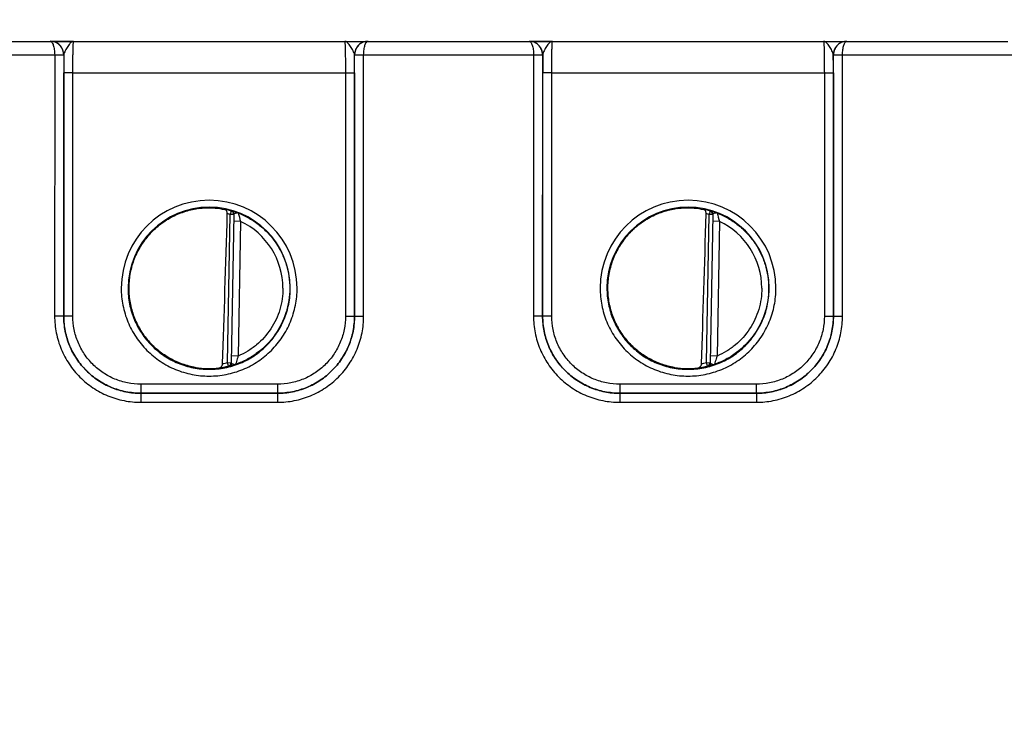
# Model space of a CAD drawing. Header units: inches. Extents: x 0 to 34, y 0 to 22.
# Tile 93 of 137: x 21.2 to 23.4, y 10 to 11.6. Entities that reach past the tile are written whole.
import ezdxf

# ---------------------------------------------------------------- set-up
doc = ezdxf.new("R2010")
doc.units = ezdxf.units.IN
doc.header["$LTSCALE"] = 1.87
doc.header["$MEASUREMENT"] = 0
doc.layers.get('0').update_dxf_attribs({"linetype": 'CONTINUOUS'})
doc.layers.add('DIMENSIONS', color=7, linetype='CONTINUOUS')
doc.styles.get("Standard").update_dxf_attribs({"font": 'txt', "width": 0.8})
doc.dimstyles.new('DIMSTYLE_1', dxfattribs={"dimtxt": 0.125, "dimasz": 0.18, "dimexe": 0.125, "dimexo": 0.0625, "dimgap": 0.0625, "dimtad": 0, "dimtih": 1, "dimtoh": 1, "dimzin": 4, "dimdsep": 46, "dimtxsty": 'STANDARD', "dimblk": '_FILLED', "dimblk1": '_FILLED', "dimblk2": '_FILLED', "dimcen": 0.09, "dimadec": 0, "dimazin": 0, "dimtp": 0.001, "dimtm": 0.001, "dimtfac": 1, "dimtofl": 0, "dimtmove": 0, "dimatfit": 3, "dimldrblk": '_FILLED', "dimfxl": 1, "dimtolj": 1, "dimtzin": 4, "dimarcsym": 0})

# ---------------------------------------------------------------- blocks, each defined once
blk = doc.blocks.new('_FILLED')
at = {"color": 0, "linetype": 'BYBLOCK'}
blk.add_solid([(0, 0), (-1, 0.174), (-1, -0.174)], dxfattribs=at)
blk = doc.blocks.new('*D24')
at = {"layer": 'DIMENSIONS', "color": 2, "linetype": 'CONTINUOUS'}
for p, q in [((14.9047, 13.2296), (26.1008, 13.2296)), ((25.9758, 13.2296), (25.9758, 10.9679)), ((25.9758, 8.4562), (25.9758, 10.7179)), ((24.4064, 8.4562), (26.1008, 8.4562))]:
    blk.add_line(p, q, dxfattribs=at)
at = {"layer": 'DIMENSIONS', "color": 2, "linetype": 'CONTINUOUS', "xscale": 0.18, "yscale": 0.18, "zscale": 0.18}
for p, rotation in [((25.9758, 13.2296), 90), ((25.9758, 8.4562), 270)]:
    blk.add_blockref('_FILLED', p, dxfattribs=dict(at, rotation=rotation))
at = {"layer": 'DIMENSIONS', "color": 2, "linetype": 'CONTINUOUS', "insert": (25.9758, 10.9054), "char_height": 0.125, "width": 1.225, "attachment_point": 2, "line_spacing_factor": 0.9}
blk.add_mtext('4.77{\\Ftxt.shx;\\W1.000000;\\H0.125000; }[121.2]', dxfattribs=at)

msp = doc.modelspace()

# ---------------------------------------------------------------- linework, layer by layer
at = {"color": 7, "linetype": 'CONTINUOUS'}
for p, q in [((20.908, 11.5181), (21.2626, 11.5181)), ((21.2627, 11.5181), (21.9629, 11.5181)), ((21.2644, 11.5181), (21.2628, 11.5181)), ((21.3121, 11.5181), (21.2644, 11.5181)), ((21.3142, 11.5181), (21.3121, 11.5181)), ((21.9619, 11.5181), (21.9609, 11.5181)), ((21.962, 11.5181), (21.9619, 11.5181)), ((21.963, 11.5181), (22.3176, 11.5181)), ((22.3177, 11.5181), (23.0179, 11.5181)), ((22.3194, 11.5181), (22.3178, 11.5181)), ((22.3671, 11.5181), (22.3194, 11.5181)), ((22.3692, 11.5181), (22.3671, 11.5181)), ((23.0169, 11.5181), (23.0159, 11.5181)), ((23.017, 11.5181), (23.0169, 11.5181)), ((23.018, 11.5181), (23.3726, 11.5181)), ((20.8982, 11.4883), (21.2725, 11.4883)), ((21.2725, 11.4883), (21.2724, 10.9128)), ((21.2725, 11.4883), (21.2925, 11.4883)), ((21.2725, 11.4882), (21.2914, 11.4882)), ((21.2914, 11.4882), (21.2925, 11.4881)), ((21.2925, 11.4881), (21.2924, 10.9127)), ((21.2927, 11.4881), (21.2925, 11.4881)), ((21.293, 11.49), (21.2927, 11.4881)), ((21.9329, 11.4881), (21.9327, 11.49)), ((21.9332, 11.4881), (21.9329, 11.4881)), ((21.9332, 11.4883), (21.9532, 11.4883)), ((21.9332, 11.4881), (21.9343, 11.4882)), ((21.9332, 10.9127), (21.9332, 11.4881)), ((21.9343, 11.4882), (21.9532, 11.4882)), ((21.9532, 11.4883), (22.3275, 11.4883)), ((21.9532, 10.9128), (21.9532, 11.4883)), ((22.3275, 11.4883), (22.3274, 10.9128)), ((22.3275, 11.4883), (22.3475, 11.4883)), ((22.3275, 11.4882), (22.3464, 11.4882)), ((22.3464, 11.4882), (22.3475, 11.4881)), ((22.3475, 11.4881), (22.3474, 10.9127)), ((22.3477, 11.4881), (22.3475, 11.4881)), ((22.348, 11.49), (22.3477, 11.4881)), ((22.9879, 11.4881), (22.9877, 11.49)), ((22.9882, 11.4881), (22.9879, 11.4881)), ((22.9882, 11.4883), (23.0082, 11.4883)), ((22.9882, 11.4881), (22.9893, 11.4882)), ((22.9882, 10.9127), (22.9882, 11.4881)), ((22.9893, 11.4882), (23.0082, 11.4882)), ((23.0082, 11.4883), (23.3825, 11.4883)), ((23.0082, 10.9128), (23.0082, 11.4883)), ((21.2925, 10.9128), (21.2926, 11.4489)), ((21.3126, 11.4488), (21.2926, 11.4489)), ((21.3125, 10.9126), (21.3126, 11.4488)), ((21.3126, 11.4488), (21.9131, 11.4488)), ((21.9131, 11.4488), (21.9331, 11.4489)), ((21.9131, 11.4488), (21.9131, 10.9126)), ((21.9331, 11.4489), (21.9331, 10.9128)), ((22.3475, 10.9128), (22.3476, 11.4489)), ((22.3676, 11.4488), (22.3476, 11.4489)), ((22.3675, 10.9126), (22.3676, 11.4488)), ((22.3676, 11.4488), (22.9681, 11.4488)), ((22.9681, 11.4488), (22.9881, 11.4489)), ((22.9681, 11.4488), (22.9681, 10.9126)), ((22.9881, 11.4489), (22.9881, 10.9128)), ((21.6536, 10.8103), (21.6593, 11.1366)), ((21.6615, 11.1441), (21.6593, 11.1366)), ((21.6672, 11.1364), (21.6593, 11.1366)), ((21.6615, 11.1445), (21.6615, 11.1441)), ((21.6672, 11.1368), (21.6615, 10.8098)), ((22.7086, 10.8103), (22.7143, 11.1366)), ((22.7165, 11.1441), (22.7143, 11.1366)), ((22.7222, 11.1364), (22.7143, 11.1366)), ((22.7165, 11.1445), (22.7165, 11.1441)), ((22.7222, 11.1368), (22.7165, 10.8098)), ((21.6819, 11.1214), (21.6669, 11.1216)), ((21.6819, 11.1214), (21.6767, 10.8247)), ((22.7369, 11.1214), (22.7219, 11.1216)), ((22.7369, 11.1214), (22.7317, 10.8247)), ((21.2924, 10.9127), (21.2724, 10.9128)), ((21.2925, 10.9128), (21.2924, 10.9127)), ((21.3125, 10.9126), (21.2925, 10.9128)), ((21.9131, 10.9126), (21.9331, 10.9128)), ((21.9331, 10.9128), (21.9332, 10.9127)), ((21.9332, 10.9127), (21.9532, 10.9128)), ((22.3474, 10.9127), (22.3274, 10.9128)), ((22.3475, 10.9128), (22.3474, 10.9127)), ((22.3675, 10.9126), (22.3475, 10.9128)), ((22.9681, 10.9126), (22.9881, 10.9128)), ((22.9881, 10.9128), (22.9882, 10.9127)), ((22.9882, 10.9127), (23.0082, 10.9128)), ((21.6767, 10.8247), (21.6617, 10.8249)), ((22.7317, 10.8247), (22.7167, 10.8249)), ((21.6536, 10.8103), (21.6615, 10.8101)), ((21.6555, 10.8026), (21.6536, 10.8103)), ((21.6555, 10.8023), (21.658, 10.8027)), ((21.6555, 10.8026), (21.6555, 10.8023)), ((21.6615, 10.8098), (21.6618, 10.8089)), ((21.6618, 10.8089), (21.663, 10.808)), ((22.7086, 10.8103), (22.7165, 10.8101)), ((22.7105, 10.8026), (22.7086, 10.8103)), ((22.7105, 10.8023), (22.713, 10.8027)), ((22.7105, 10.8026), (22.7105, 10.8023)), ((22.7165, 10.8098), (22.7168, 10.8089)), ((22.7168, 10.8089), (22.718, 10.808)), ((21.7632, 10.7626), (21.4625, 10.7626)), ((21.4625, 10.7626), (21.4625, 10.7428)), ((21.7632, 10.7626), (21.7632, 10.7428)), ((22.8182, 10.7626), (22.5175, 10.7626)), ((22.5175, 10.7626), (22.5175, 10.7428)), ((22.8182, 10.7626), (22.8182, 10.7428)), ((21.4625, 10.7428), (21.4624, 10.7427)), ((21.4624, 10.7427), (21.7633, 10.7427)), ((21.4624, 10.7427), (21.4624, 10.7228)), ((21.7632, 10.7428), (21.4625, 10.7428)), ((21.7632, 10.7428), (21.7633, 10.7427)), ((21.7633, 10.7427), (21.7633, 10.7228)), ((22.5175, 10.7428), (22.5174, 10.7427)), ((22.5174, 10.7427), (22.8183, 10.7427)), ((22.5174, 10.7427), (22.5174, 10.7228)), ((22.8182, 10.7428), (22.5175, 10.7428)), ((22.8182, 10.7428), (22.8183, 10.7427)), ((22.8183, 10.7427), (22.8183, 10.7228)), ((21.4624, 10.7228), (21.7633, 10.7228)), ((22.5174, 10.7228), (22.8183, 10.7228))]:
    msp.add_line(p, q, dxfattribs=at)
for centre, radius, start, end in [((21.2626, 11.5149), 0.00327, 87.8599, 89.9826), ((21.2628, 11.4882), 0.03, 86.0277, 89.9977), ((21.2627, 11.4881), 0.03, 82.5038, 86.0291), ((21.2627, 11.4882), 0.03, 0.2853, 82.4956), ((21.9629, 11.4882), 0.03, 97.5223, 179.7147), ((21.9629, 11.4881), 0.03, 94.3237, 97.5143), ((21.9629, 11.4881), 0.03, 90.0026, 94.3251), ((21.963, 11.5149), 0.00327, 90.0179, 92.1395), ((22.3176, 11.5149), 0.00327, 87.8599, 89.9826), ((22.3178, 11.4882), 0.03, 86.0277, 89.9977), ((22.3177, 11.4881), 0.03, 82.5038, 86.0291), ((22.3177, 11.4882), 0.03, 0.2853, 82.4956), ((23.0179, 11.4882), 0.03, 97.5223, 179.7147), ((23.0179, 11.4881), 0.03, 94.3237, 97.5143), ((23.0179, 11.4881), 0.03, 90.0026, 94.3251), ((23.018, 11.5149), 0.00327, 90.0179, 92.1395), ((21.2624, 11.4881), 0.03, 359.9986, 0.2485), ((26.0858, 11.4485), 4.7932, 179.5265, 179.9953), ((21.2628, 11.4881), 0.0299, 0, 0.29), ((21.9628, 11.4881), 0.0299, 179.71, 180), ((17.3954, 11.4496), 4.5376, 359.9915, 0.4867), ((21.9632, 11.4881), 0.03, 179.7515, 180.0014), ((22.3174, 11.4881), 0.03, 359.9986, 0.2485), ((27.1408, 11.4485), 4.7932, 179.5265, 179.9953), ((22.3178, 11.4881), 0.0299, 0, 0.29), ((23.0178, 11.4881), 0.0299, 179.71, 180), ((18.4504, 11.4496), 4.5376, 359.9915, 0.4867), ((23.0182, 11.4881), 0.03, 179.7515, 180.0014), ((21.6128, 10.9743), 0.1937, 360, 180), ((21.6128, 10.9741), 0.1787, 0.0007, 179.9993), ((21.613, 10.9733), 0.1781, 97.6098, 99.3988), ((22.6678, 10.9743), 0.1937, 360, 180), ((22.6678, 10.9741), 0.1787, 0.0007, 179.9993), ((22.668, 10.9733), 0.1781, 97.6098, 99.3988), ((21.6128, 10.9744), 0.1766, 74.0133, 78.9223), ((21.6128, 10.9741), 0.169, 74.0143, 76.3145), ((21.6593, 11.1369), 0.00787, 359.0028, 74.0573), ((21.6593, 11.1366), 0.00787, 1.6021, 74.0232), ((21.6593, 11.1366), 0.00784, 359.0019, 1.612), ((21.9635, 11.2056), 0.2939, 192.9473, 196.6544), ((22.6678, 10.9744), 0.1766, 74.0133, 78.9223), ((22.6678, 10.9741), 0.169, 74.0143, 76.3145), ((22.7143, 11.1369), 0.00787, 359.0028, 74.0573), ((22.7143, 11.1366), 0.00787, 1.6021, 74.0232), ((22.7143, 11.1366), 0.00784, 359.0019, 1.612), ((23.0185, 11.2056), 0.2939, 192.9473, 196.6544), ((21.6128, 10.9742), 0.1626, 359.9909, 64.8568), ((22.6678, 10.9742), 0.1626, 359.9909, 64.8568), ((21.6111, 10.9742), 0.1755, 180.0274, 181.9215), ((22.6661, 10.9742), 0.1755, 180.0274, 181.9215), ((21.6128, 10.974), 0.1767, 277.0182, 283.9844), ((21.6127, 10.9743), 0.169, 280.1153, 283.9841), ((21.6536, 10.8099), 0.00787, 283.9402, 358.9971), ((21.6536, 10.8103), 0.00787, 283.9738, 356.3969), ((21.6536, 10.8103), 0.00784, 356.3871, 358.9981), ((22.6678, 10.974), 0.1767, 277.0182, 283.9844), ((22.6677, 10.9743), 0.169, 280.1153, 283.9841), ((22.7086, 10.8099), 0.00787, 283.9402, 358.9971), ((22.7086, 10.8103), 0.00787, 283.9738, 356.3969), ((22.7086, 10.8103), 0.00784, 356.3871, 358.9981), ((21.6131, 10.9754), 0.1784, 259.0718, 260.3997), ((21.6115, 10.9654), 0.1683, 260.3451, 277.8085), ((22.6681, 10.9754), 0.1784, 259.0718, 260.3997), ((22.6665, 10.9654), 0.1683, 260.3451, 277.8085)]:
    msp.add_arc(centre, radius, start, end, dxfattribs=at)
for centre in [(21.6345, 13.7315), (22.6895, 13.7315)]:
    msp.add_ellipse(centre, major_axis=(0.078, 4.4688), ratio=0.01745, start_param=-2.283644, end_param=-2.189561, dxfattribs=at)
for points, knots in [([(21.2925, 11.4883), (21.2924, 11.4923), (21.2908, 11.5002), (21.284, 11.5102), (21.2741, 11.5167), (21.2664, 11.5181), (21.2626, 11.5181)], [0, 0, 0, 0, 0.256485, 0.508951, 0.756192, 1, 1, 1, 1]), ([(21.2627, 11.5181), (21.2634, 11.5181), (21.2648, 11.5176), (21.2666, 11.5157), (21.2682, 11.513), (21.2697, 11.5093), (21.2709, 11.5049), (21.2721, 11.4978), (21.2724, 11.4922), (21.2725, 11.4883)], [0, 0, 0, 0, 0.058927, 0.132934, 0.228657, 0.347601, 0.48839, 0.647641, 1, 1, 1, 1]), ([(21.3141, 11.5181), (21.3132, 11.5181), (21.3111, 11.5177), (21.3082, 11.5158), (21.3054, 11.5129), (21.3026, 11.5092), (21.2997, 11.5048), (21.297, 11.5), (21.2946, 11.4951), (21.2933, 11.4917), (21.293, 11.49)], [0, 0, 0, 0, 0.078588, 0.169207, 0.278209, 0.406365, 0.550534, 0.704449, 0.858575, 1, 1, 1, 1]), ([(21.3126, 11.4488), (21.3126, 11.4533), (21.3126, 11.4622), (21.3127, 11.475), (21.3128, 11.4852), (21.3129, 11.4927), (21.313, 11.4977), (21.3132, 11.5023), (21.3133, 11.5063), (21.3134, 11.5098), (21.3135, 11.5127), (21.3137, 11.5147), (21.3138, 11.516), (21.3138, 11.5168), (21.3139, 11.5173), (21.314, 11.5178), (21.314, 11.518), (21.3141, 11.5181), (21.3141, 11.5181)], [0, 0, 0, 0, 0.195368, 0.382973, 0.55569, 0.634386, 0.706958, 0.772718, 0.831042, 0.881376, 0.923246, 0.956259, 0.969347, 0.980118, 0.98855, 0.994633, 0.998383, 1, 1, 1, 1]), ([(21.9115, 11.5181), (21.9115, 11.5181), (21.9116, 11.518), (21.9117, 11.5178), (21.9117, 11.5173), (21.9118, 11.5168), (21.9119, 11.516), (21.912, 11.5147), (21.9121, 11.5127), (21.9122, 11.5098), (21.9124, 11.5063), (21.9125, 11.5023), (21.9126, 11.4977), (21.9127, 11.4927), (21.9128, 11.4852), (21.9129, 11.475), (21.913, 11.4622), (21.9131, 11.4533), (21.9131, 11.4488)], [0, 0, 0, 0, 0.00163, 0.005392, 0.011478, 0.019909, 0.030679, 0.043767, 0.07678, 0.118649, 0.168982, 0.227304, 0.293062, 0.365632, 0.444325, 0.617036, 0.804634, 1, 1, 1, 1]), ([(21.9327, 11.49), (21.9323, 11.4917), (21.9311, 11.4951), (21.9286, 11.5), (21.9259, 11.5048), (21.9231, 11.5092), (21.9202, 11.5129), (21.9174, 11.5158), (21.9145, 11.5177), (21.9125, 11.5181), (21.9115, 11.5181)], [0, 0, 0, 0, 0.141441, 0.295582, 0.449506, 0.593675, 0.721824, 0.830811, 0.921417, 1, 1, 1, 1]), ([(21.963, 11.5181), (21.9592, 11.5181), (21.9515, 11.5167), (21.9416, 11.5102), (21.9348, 11.5002), (21.9332, 11.4923), (21.9332, 11.4883)], [0, 0, 0, 0, 0.243807, 0.491046, 0.743515, 1, 1, 1, 1]), ([(21.9532, 11.4883), (21.9532, 11.4922), (21.9535, 11.4978), (21.9548, 11.5049), (21.956, 11.5093), (21.9574, 11.513), (21.959, 11.5157), (21.9608, 11.5176), (21.9622, 11.5181), (21.9629, 11.5181)], [0, 0, 0, 0, 0.35236, 0.511612, 0.652403, 0.771347, 0.867068, 0.941073, 1, 1, 1, 1]), ([(22.3475, 11.4883), (22.3474, 11.4923), (22.3458, 11.5002), (22.339, 11.5102), (22.3291, 11.5167), (22.3214, 11.5181), (22.3176, 11.5181)], [0, 0, 0, 0, 0.256485, 0.508951, 0.756192, 1, 1, 1, 1]), ([(22.3177, 11.5181), (22.3184, 11.5181), (22.3198, 11.5176), (22.3216, 11.5157), (22.3232, 11.513), (22.3247, 11.5093), (22.3259, 11.5049), (22.3271, 11.4978), (22.3274, 11.4922), (22.3275, 11.4883)], [0, 0, 0, 0, 0.058927, 0.132934, 0.228657, 0.347601, 0.48839, 0.647641, 1, 1, 1, 1]), ([(22.3691, 11.5181), (22.3682, 11.5181), (22.3661, 11.5177), (22.3632, 11.5158), (22.3604, 11.5129), (22.3576, 11.5092), (22.3547, 11.5048), (22.352, 11.5), (22.3496, 11.4951), (22.3483, 11.4917), (22.348, 11.49)], [0, 0, 0, 0, 0.078588, 0.169207, 0.278209, 0.406365, 0.550534, 0.704449, 0.858575, 1, 1, 1, 1]), ([(22.3676, 11.4488), (22.3676, 11.4533), (22.3676, 11.4622), (22.3677, 11.475), (22.3678, 11.4852), (22.3679, 11.4927), (22.368, 11.4977), (22.3682, 11.5023), (22.3683, 11.5063), (22.3684, 11.5098), (22.3685, 11.5127), (22.3687, 11.5147), (22.3688, 11.516), (22.3688, 11.5168), (22.3689, 11.5173), (22.369, 11.5178), (22.369, 11.518), (22.3691, 11.5181), (22.3691, 11.5181)], [0, 0, 0, 0, 0.195368, 0.382973, 0.55569, 0.634386, 0.706958, 0.772718, 0.831042, 0.881376, 0.923246, 0.956259, 0.969347, 0.980118, 0.98855, 0.994633, 0.998383, 1, 1, 1, 1]), ([(22.9877, 11.49), (22.9873, 11.4917), (22.9861, 11.4951), (22.9836, 11.5), (22.9809, 11.5048), (22.9781, 11.5092), (22.9752, 11.5129), (22.9724, 11.5158), (22.9695, 11.5177), (22.9675, 11.5181), (22.9665, 11.5181)], [0, 0, 0, 0, 0.141441, 0.295582, 0.449506, 0.593675, 0.721824, 0.830811, 0.921417, 1, 1, 1, 1]), ([(22.9665, 11.5181), (22.9665, 11.5181), (22.9666, 11.518), (22.9667, 11.5178), (22.9667, 11.5173), (22.9668, 11.5168), (22.9669, 11.516), (22.967, 11.5147), (22.9671, 11.5127), (22.9672, 11.5098), (22.9674, 11.5063), (22.9675, 11.5023), (22.9676, 11.4977), (22.9677, 11.4927), (22.9678, 11.4852), (22.9679, 11.475), (22.968, 11.4622), (22.9681, 11.4533), (22.9681, 11.4488)], [0, 0, 0, 0, 0.00163, 0.005392, 0.011478, 0.019909, 0.030679, 0.043767, 0.07678, 0.118649, 0.168982, 0.227304, 0.293062, 0.365632, 0.444325, 0.617036, 0.804634, 1, 1, 1, 1]), ([(23.018, 11.5181), (23.0142, 11.5181), (23.0065, 11.5167), (22.9966, 11.5102), (22.9898, 11.5002), (22.9882, 11.4923), (22.9882, 11.4883)], [0, 0, 0, 0, 0.243807, 0.491046, 0.743515, 1, 1, 1, 1]), ([(23.0082, 11.4883), (23.0082, 11.4922), (23.0085, 11.4978), (23.0098, 11.5049), (23.011, 11.5093), (23.0124, 11.513), (23.014, 11.5157), (23.0158, 11.5176), (23.0172, 11.5181), (23.0179, 11.5181)], [0, 0, 0, 0, 0.35236, 0.511612, 0.652403, 0.771347, 0.867068, 0.941073, 1, 1, 1, 1]), ([(21.5894, 11.1499), (21.579, 11.1485), (21.5585, 11.1438), (21.5294, 11.1316), (21.5029, 11.1144), (21.4798, 11.0927), (21.461, 11.0674), (21.4469, 11.0391), (21.4381, 11.0088), (21.4347, 10.9773), (21.437, 10.9458), (21.4448, 10.9152), (21.4578, 10.8864), (21.4758, 10.8604), (21.498, 10.838), (21.5239, 10.8199), (21.5526, 10.8066), (21.573, 10.8013), (21.5833, 10.7995)], [0, 0, 0, 0, 0.062505, 0.125008, 0.187511, 0.250012, 0.312511, 0.375008, 0.437505, 0.500001, 0.562497, 0.624993, 0.68749, 0.74999, 0.81249, 0.874992, 0.937496, 1, 1, 1, 1]), ([(21.5894, 11.1499), (21.5947, 11.1506), (21.6139, 11.1522), (21.6332, 11.1506), (21.6468, 11.1477)], [0, 0, 0, 0, 0.279236, 1, 1, 1, 1]), ([(22.6444, 11.1499), (22.634, 11.1485), (22.6135, 11.1438), (22.5844, 11.1316), (22.5579, 11.1144), (22.5348, 11.0927), (22.516, 11.0674), (22.5019, 11.0391), (22.4931, 11.0088), (22.4897, 10.9773), (22.492, 10.9458), (22.4998, 10.9152), (22.5128, 10.8864), (22.5308, 10.8604), (22.553, 10.838), (22.5789, 10.8199), (22.6076, 10.8066), (22.628, 10.8013), (22.6383, 10.7995)], [0, 0, 0, 0, 0.062505, 0.125008, 0.187511, 0.250012, 0.312511, 0.375008, 0.437505, 0.500001, 0.562497, 0.624993, 0.68749, 0.74999, 0.81249, 0.874992, 0.937496, 1, 1, 1, 1]), ([(22.6444, 11.1499), (22.6497, 11.1506), (22.6689, 11.1522), (22.6882, 11.1506), (22.7018, 11.1477)], [0, 0, 0, 0, 0.279236, 1, 1, 1, 1]), ([(21.4357, 10.9757), (21.4357, 10.986), (21.4377, 11.0067), (21.446, 11.0366), (21.4594, 11.0647), (21.4775, 11.09), (21.4997, 11.1118), (21.5253, 11.1293), (21.5536, 11.1422), (21.5737, 11.1473), (21.5839, 11.149)], [0, 0, 0, 0, 0.124994, 0.249987, 0.374981, 0.49998, 0.624979, 0.749984, 0.87499, 1, 1, 1, 1]), ([(21.6527, 11.1383), (21.6528, 11.1395), (21.6525, 11.1418), (21.6512, 11.1447), (21.6492, 11.1468), (21.6476, 11.1475), (21.6468, 11.1477)], [0, 0, 0, 0, 0.29813, 0.561485, 0.78951, 1, 1, 1, 1]), ([(21.677, 11.1398), (21.676, 11.1402), (21.6739, 11.1409), (21.671, 11.1419), (21.6683, 11.1427), (21.6661, 11.1434), (21.6644, 11.1439), (21.6633, 11.1442), (21.6627, 11.1443), (21.6622, 11.1444), (21.6618, 11.1445), (21.6616, 11.1445), (21.6615, 11.1445), (21.6615, 11.1445)], [0, 0, 0, 0, 0.209002, 0.401143, 0.572522, 0.719607, 0.838965, 0.887207, 0.927301, 0.958883, 0.981641, 0.995322, 1, 1, 1, 1]), ([(21.677, 11.1398), (21.676, 11.1401), (21.6743, 11.1402), (21.6722, 11.1397), (21.6707, 11.1393), (21.6693, 11.1388), (21.668, 11.1382), (21.6672, 11.1374), (21.6672, 11.1368)], [0, 0, 0, 0, 0.296253, 0.448699, 0.596767, 0.731961, 0.846449, 1, 1, 1, 1]), ([(21.677, 11.1398), (21.6853, 11.1365), (21.7014, 11.1289), (21.7236, 11.1139), (21.7432, 11.0957), (21.7599, 11.0749), (21.7733, 11.0518), (21.7831, 11.0269), (21.7891, 11.0008), (21.7904, 10.983), (21.7904, 10.9741)], [0, 0, 0, 0, 0.125, 0.25, 0.374999, 0.499999, 0.624999, 0.749999, 0.874998, 1, 1, 1, 1]), ([(22.4907, 10.9757), (22.4907, 10.986), (22.4927, 11.0067), (22.501, 11.0366), (22.5144, 11.0647), (22.5325, 11.09), (22.5547, 11.1118), (22.5803, 11.1293), (22.6086, 11.1422), (22.6287, 11.1473), (22.6389, 11.149)], [0, 0, 0, 0, 0.124994, 0.249987, 0.374981, 0.49998, 0.624979, 0.749984, 0.87499, 1, 1, 1, 1]), ([(22.7077, 11.1383), (22.7078, 11.1395), (22.7075, 11.1418), (22.7062, 11.1447), (22.7042, 11.1468), (22.7026, 11.1475), (22.7018, 11.1477)], [0, 0, 0, 0, 0.29813, 0.561485, 0.78951, 1, 1, 1, 1]), ([(22.732, 11.1398), (22.731, 11.1402), (22.7289, 11.1409), (22.726, 11.1419), (22.7233, 11.1427), (22.7211, 11.1434), (22.7194, 11.1439), (22.7183, 11.1442), (22.7177, 11.1443), (22.7172, 11.1444), (22.7168, 11.1445), (22.7166, 11.1445), (22.7165, 11.1445), (22.7165, 11.1445)], [0, 0, 0, 0, 0.209002, 0.401143, 0.572522, 0.719607, 0.838965, 0.887207, 0.927301, 0.958883, 0.981641, 0.995322, 1, 1, 1, 1]), ([(22.732, 11.1398), (22.731, 11.1401), (22.7293, 11.1402), (22.7272, 11.1397), (22.7257, 11.1393), (22.7243, 11.1388), (22.723, 11.1382), (22.7222, 11.1374), (22.7222, 11.1368)], [0, 0, 0, 0, 0.296253, 0.448699, 0.596767, 0.731961, 0.846449, 1, 1, 1, 1]), ([(22.732, 11.1398), (22.7403, 11.1365), (22.7564, 11.1289), (22.7786, 11.1139), (22.7982, 11.0957), (22.8149, 11.0749), (22.8283, 11.0518), (22.8381, 11.0269), (22.8441, 11.0008), (22.8454, 10.983), (22.8454, 10.9741)], [0, 0, 0, 0, 0.125, 0.25, 0.374999, 0.499999, 0.624999, 0.749999, 0.874998, 1, 1, 1, 1]), ([(21.4191, 10.9743), (21.4191, 10.9616), (21.4216, 10.9362), (21.4327, 10.8997), (21.4507, 10.8659), (21.4749, 10.8364), (21.5045, 10.8121), (21.5382, 10.7941), (21.5748, 10.783), (21.6128, 10.7793), (21.6509, 10.783), (21.6874, 10.7941), (21.7212, 10.8121), (21.7507, 10.8364), (21.775, 10.8659), (21.793, 10.8997), (21.8041, 10.9362), (21.8066, 10.9616), (21.8066, 10.9743)], [0, 0, 0, 0, 0.062499, 0.124998, 0.187497, 0.249997, 0.312497, 0.374998, 0.437499, 0.5, 0.562501, 0.625002, 0.687503, 0.750003, 0.812503, 0.875002, 0.937502, 1, 1, 1, 1]), ([(21.4341, 10.9741), (21.4341, 10.9625), (21.4364, 10.939), (21.4466, 10.9053), (21.4632, 10.8742), (21.4856, 10.8469), (21.5129, 10.8246), (21.544, 10.8079), (21.5777, 10.7977), (21.6128, 10.7943), (21.6479, 10.7977), (21.6817, 10.8079), (21.7128, 10.8246), (21.74, 10.8469), (21.7624, 10.8742), (21.779, 10.9053), (21.7893, 10.939), (21.7916, 10.9625), (21.7916, 10.9741)], [0, 0, 0, 0, 0.062498, 0.124997, 0.187497, 0.249996, 0.312497, 0.374997, 0.437499, 0.5, 0.562501, 0.625003, 0.687503, 0.750004, 0.812503, 0.875003, 0.937502, 1, 1, 1, 1]), ([(21.5792, 10.8003), (21.5695, 10.8022), (21.5503, 10.8076), (21.5232, 10.8204), (21.4987, 10.8376), (21.4774, 10.8587), (21.46, 10.883), (21.4468, 10.9099), (21.4384, 10.9386), (21.4361, 10.9584), (21.4357, 10.9683)], [0, 0, 0, 0, 0.125009, 0.250015, 0.37502, 0.500019, 0.625017, 0.750011, 0.875004, 1, 1, 1, 1]), ([(21.7904, 10.9741), (21.7904, 10.965), (21.789, 10.9467), (21.7806, 10.9111), (21.7599, 10.8696), (21.7276, 10.8365), (21.6967, 10.8168), (21.6798, 10.8095), (21.6712, 10.8065)], [0, 0, 0, 0, 0.125186, 0.25037, 0.499998, 0.749629, 0.874813, 1, 1, 1, 1]), ([(21.7754, 10.9742), (21.7754, 10.9663), (21.7743, 10.9504), (21.7674, 10.9195), (21.7505, 10.8833), (21.7238, 10.8535), (21.6981, 10.835), (21.684, 10.8278), (21.6767, 10.8247)], [0, 0, 0, 0, 0.125166, 0.25033, 0.500001, 0.74967, 0.874834, 1, 1, 1, 1]), ([(22.4741, 10.9743), (22.4741, 10.9616), (22.4766, 10.9362), (22.4877, 10.8997), (22.5057, 10.8659), (22.5299, 10.8364), (22.5595, 10.8121), (22.5932, 10.7941), (22.6298, 10.783), (22.6678, 10.7793), (22.7059, 10.783), (22.7424, 10.7941), (22.7762, 10.8121), (22.8057, 10.8364), (22.83, 10.8659), (22.848, 10.8997), (22.8591, 10.9362), (22.8616, 10.9616), (22.8616, 10.9743)], [0, 0, 0, 0, 0.062499, 0.124998, 0.187497, 0.249997, 0.312497, 0.374998, 0.437499, 0.5, 0.562501, 0.625002, 0.687503, 0.750003, 0.812503, 0.875002, 0.937502, 1, 1, 1, 1]), ([(22.4891, 10.9741), (22.4891, 10.9625), (22.4914, 10.939), (22.5016, 10.9053), (22.5182, 10.8742), (22.5406, 10.8469), (22.5679, 10.8246), (22.599, 10.8079), (22.6327, 10.7977), (22.6678, 10.7943), (22.7029, 10.7977), (22.7367, 10.8079), (22.7678, 10.8246), (22.795, 10.8469), (22.8174, 10.8742), (22.834, 10.9053), (22.8443, 10.939), (22.8466, 10.9625), (22.8466, 10.9741)], [0, 0, 0, 0, 0.062498, 0.124997, 0.187497, 0.249996, 0.312497, 0.374997, 0.437499, 0.5, 0.562501, 0.625003, 0.687503, 0.750004, 0.812503, 0.875003, 0.937502, 1, 1, 1, 1]), ([(22.6342, 10.8003), (22.6245, 10.8022), (22.6053, 10.8076), (22.5782, 10.8204), (22.5537, 10.8376), (22.5324, 10.8587), (22.515, 10.883), (22.5018, 10.9099), (22.4934, 10.9386), (22.4911, 10.9584), (22.4907, 10.9683)], [0, 0, 0, 0, 0.125009, 0.250015, 0.37502, 0.500019, 0.625017, 0.750011, 0.875004, 1, 1, 1, 1]), ([(22.8454, 10.9741), (22.8454, 10.965), (22.844, 10.9467), (22.8356, 10.9111), (22.8149, 10.8696), (22.7826, 10.8365), (22.7517, 10.8168), (22.7348, 10.8095), (22.7262, 10.8065)], [0, 0, 0, 0, 0.125186, 0.25037, 0.499998, 0.749629, 0.874813, 1, 1, 1, 1]), ([(22.8304, 10.9742), (22.8304, 10.9663), (22.8293, 10.9504), (22.8224, 10.9195), (22.8055, 10.8833), (22.7788, 10.8535), (22.7531, 10.835), (22.739, 10.8278), (22.7317, 10.8247)], [0, 0, 0, 0, 0.125167, 0.25033, 0.500001, 0.74967, 0.874834, 1, 1, 1, 1]), ([(21.2724, 10.9128), (21.2724, 10.9004), (21.2749, 10.8755), (21.2857, 10.8396), (21.3034, 10.8066), (21.3272, 10.7776), (21.3561, 10.7538), (21.3892, 10.7361), (21.4251, 10.7253), (21.45, 10.7228), (21.4624, 10.7228)], [0, 0, 0, 0, 0.124999, 0.249999, 0.374999, 0.499999, 0.624999, 0.749999, 0.875, 1, 1, 1, 1]), ([(21.2924, 10.9127), (21.2924, 10.9016), (21.2946, 10.8793), (21.3043, 10.8472), (21.3201, 10.8177), (21.3414, 10.7917), (21.3673, 10.7705), (21.3969, 10.7546), (21.429, 10.7449), (21.4513, 10.7427), (21.4624, 10.7427)], [0, 0, 0, 0, 0.124998, 0.249997, 0.374997, 0.499997, 0.624997, 0.749998, 0.874999, 1, 1, 1, 1]), ([(21.4625, 10.7428), (21.4513, 10.7428), (21.4291, 10.745), (21.397, 10.7547), (21.3674, 10.7705), (21.3415, 10.7918), (21.3202, 10.8178), (21.3044, 10.8473), (21.2947, 10.8794), (21.2925, 10.9017), (21.2925, 10.9128)], [0, 0, 0, 0, 0.125001, 0.250002, 0.375002, 0.500002, 0.625002, 0.750001, 0.875, 1, 1, 1, 1]), ([(21.4625, 10.7626), (21.4527, 10.7626), (21.433, 10.7646), (21.4047, 10.7732), (21.3786, 10.7871), (21.3557, 10.8059), (21.337, 10.8288), (21.323, 10.8549), (21.3144, 10.8832), (21.3125, 10.9028), (21.3125, 10.9126)], [0, 0, 0, 0, 0.125002, 0.250004, 0.375005, 0.500006, 0.625005, 0.750004, 0.875002, 1, 1, 1, 1]), ([(21.9331, 10.9128), (21.9331, 10.9017), (21.931, 10.8794), (21.9212, 10.8473), (21.9054, 10.8178), (21.8841, 10.7918), (21.8582, 10.7705), (21.8287, 10.7547), (21.7966, 10.745), (21.7743, 10.7428), (21.7632, 10.7428)], [0, 0, 0, 0, 0.125, 0.249999, 0.374998, 0.499998, 0.624998, 0.749998, 0.874999, 1, 1, 1, 1]), ([(21.9131, 10.9126), (21.9131, 10.9028), (21.9112, 10.8832), (21.9026, 10.8549), (21.8887, 10.8288), (21.8699, 10.8059), (21.8471, 10.7871), (21.821, 10.7732), (21.7926, 10.7646), (21.773, 10.7626), (21.7632, 10.7626)], [0, 0, 0, 0, 0.124998, 0.249996, 0.374995, 0.499994, 0.624995, 0.749996, 0.874998, 1, 1, 1, 1]), ([(21.7633, 10.7228), (21.7757, 10.7228), (21.8006, 10.7253), (21.8364, 10.7361), (21.8695, 10.7538), (21.8985, 10.7776), (21.9222, 10.8066), (21.9399, 10.8396), (21.9508, 10.8755), (21.9532, 10.9004), (21.9532, 10.9128)], [0, 0, 0, 0, 0.125, 0.250001, 0.375001, 0.500001, 0.625001, 0.750001, 0.875001, 1, 1, 1, 1]), ([(21.7633, 10.7427), (21.7744, 10.7427), (21.7967, 10.7449), (21.8287, 10.7546), (21.8583, 10.7705), (21.8842, 10.7917), (21.9055, 10.8177), (21.9213, 10.8472), (21.931, 10.8793), (21.9332, 10.9016), (21.9332, 10.9127)], [0, 0, 0, 0, 0.125001, 0.250002, 0.375003, 0.500003, 0.625003, 0.750003, 0.875002, 1, 1, 1, 1]), ([(22.3274, 10.9128), (22.3274, 10.9004), (22.3299, 10.8755), (22.3407, 10.8396), (22.3584, 10.8066), (22.3822, 10.7776), (22.4111, 10.7538), (22.4442, 10.7361), (22.4801, 10.7253), (22.505, 10.7228), (22.5174, 10.7228)], [0, 0, 0, 0, 0.124999, 0.249999, 0.374999, 0.499999, 0.624999, 0.749999, 0.875, 1, 1, 1, 1]), ([(22.3474, 10.9127), (22.3474, 10.9016), (22.3496, 10.8793), (22.3593, 10.8472), (22.3751, 10.8177), (22.3964, 10.7917), (22.4223, 10.7705), (22.4519, 10.7546), (22.484, 10.7449), (22.5063, 10.7427), (22.5174, 10.7427)], [0, 0, 0, 0, 0.124998, 0.249997, 0.374997, 0.499997, 0.624997, 0.749998, 0.874999, 1, 1, 1, 1]), ([(22.5175, 10.7428), (22.5063, 10.7428), (22.4841, 10.745), (22.452, 10.7547), (22.4224, 10.7705), (22.3965, 10.7918), (22.3752, 10.8178), (22.3594, 10.8473), (22.3497, 10.8794), (22.3475, 10.9017), (22.3475, 10.9128)], [0, 0, 0, 0, 0.125001, 0.250002, 0.375002, 0.500002, 0.625002, 0.750001, 0.875, 1, 1, 1, 1]), ([(22.5175, 10.7626), (22.5077, 10.7626), (22.488, 10.7646), (22.4597, 10.7732), (22.4336, 10.7871), (22.4107, 10.8059), (22.392, 10.8288), (22.378, 10.8549), (22.3694, 10.8832), (22.3675, 10.9028), (22.3675, 10.9126)], [0, 0, 0, 0, 0.125002, 0.250004, 0.375005, 0.500006, 0.625005, 0.750004, 0.875002, 1, 1, 1, 1]), ([(22.9881, 10.9128), (22.9881, 10.9017), (22.986, 10.8794), (22.9762, 10.8473), (22.9604, 10.8178), (22.9391, 10.7918), (22.9132, 10.7705), (22.8837, 10.7547), (22.8516, 10.745), (22.8293, 10.7428), (22.8182, 10.7428)], [0, 0, 0, 0, 0.125, 0.249999, 0.374998, 0.499998, 0.624998, 0.749998, 0.874999, 1, 1, 1, 1]), ([(22.9681, 10.9126), (22.9681, 10.9028), (22.9662, 10.8832), (22.9576, 10.8549), (22.9437, 10.8288), (22.9249, 10.8059), (22.9021, 10.7871), (22.876, 10.7732), (22.8476, 10.7646), (22.828, 10.7626), (22.8182, 10.7626)], [0, 0, 0, 0, 0.124998, 0.249996, 0.374995, 0.499994, 0.624995, 0.749996, 0.874998, 1, 1, 1, 1]), ([(22.8183, 10.7228), (22.8307, 10.7228), (22.8556, 10.7253), (22.8914, 10.7361), (22.9245, 10.7538), (22.9535, 10.7776), (22.9772, 10.8066), (22.9949, 10.8396), (23.0058, 10.8755), (23.0082, 10.9004), (23.0082, 10.9128)], [0, 0, 0, 0, 0.125, 0.250001, 0.375001, 0.500001, 0.625001, 0.750001, 0.875001, 1, 1, 1, 1]), ([(22.8183, 10.7427), (22.8294, 10.7427), (22.8517, 10.7449), (22.8837, 10.7546), (22.9133, 10.7705), (22.9392, 10.7917), (22.9605, 10.8177), (22.9763, 10.8472), (22.986, 10.8793), (22.9882, 10.9016), (22.9882, 10.9127)], [0, 0, 0, 0, 0.125001, 0.250002, 0.375003, 0.500003, 0.625003, 0.750003, 0.875002, 1, 1, 1, 1]), ([(21.6767, 10.8247), (21.676, 10.8226), (21.6741, 10.8166), (21.6723, 10.8105), (21.6712, 10.8065)], [0, 0, 0, 0, 0.346235, 1, 1, 1, 1]), ([(22.7317, 10.8247), (22.731, 10.8226), (22.7291, 10.8166), (22.7273, 10.8105), (22.7262, 10.8065)], [0, 0, 0, 0, 0.346235, 1, 1, 1, 1]), ([(21.6344, 10.7987), (21.6354, 10.7988), (21.6373, 10.7994), (21.6399, 10.8013), (21.6418, 10.8042), (21.6424, 10.8066), (21.6424, 10.8079)], [0, 0, 0, 0, 0.224287, 0.456533, 0.713042, 1, 1, 1, 1]), ([(21.658, 10.8027), (21.6592, 10.803), (21.6615, 10.8044), (21.6627, 10.8067), (21.663, 10.808)], [0, 0, 0, 0, 0.490096, 1, 1, 1, 1]), ([(21.658, 10.8027), (21.6599, 10.8031), (21.6643, 10.8042), (21.6687, 10.8056), (21.6712, 10.8065)], [0, 0, 0, 0, 0.415288, 1, 1, 1, 1]), ([(21.663, 10.808), (21.6636, 10.8077), (21.6648, 10.8071), (21.6675, 10.8063), (21.6698, 10.806), (21.6712, 10.8065)], [0, 0, 0, 0, 0.226856, 0.484834, 1, 1, 1, 1]), ([(22.6894, 10.7987), (22.6904, 10.7988), (22.6923, 10.7994), (22.6949, 10.8013), (22.6968, 10.8042), (22.6974, 10.8066), (22.6974, 10.8079)], [0, 0, 0, 0, 0.224287, 0.456533, 0.713042, 1, 1, 1, 1]), ([(22.713, 10.8027), (22.7142, 10.803), (22.7165, 10.8044), (22.7177, 10.8067), (22.718, 10.808)], [0, 0, 0, 0, 0.490096, 1, 1, 1, 1]), ([(22.713, 10.8027), (22.7149, 10.8031), (22.7193, 10.8042), (22.7237, 10.8056), (22.7262, 10.8065)], [0, 0, 0, 0, 0.415287, 1, 1, 1, 1]), ([(22.718, 10.808), (22.7186, 10.8077), (22.7198, 10.8071), (22.7225, 10.8063), (22.7248, 10.806), (22.7262, 10.8065)], [0, 0, 0, 0, 0.226857, 0.484836, 1, 1, 1, 1])]:
    msp.add_open_spline(points, degree=3, knots=knots, dxfattribs=at)

# ---------------------------------------------------------------- dimensions: what is measured, and where the dimension line sits
at = {"layer": 'DIMENSIONS', "color": 2, "linetype": 'CONTINUOUS'}
dim = msp.add_linear_dim(base=(25.9758, 13.2296), p1=(24.3439, 8.4562), p2=(14.8422, 13.2296), angle=90, dimstyle='DIMSTYLE_1', dxfattribs=at)
dim.commit()
dim.dimension.update_dxf_attribs({"geometry": '*D24', "text_midpoint": (25.9758, 10.8429), "dimtype": 160})

doc.saveas('drawing.dxf')
